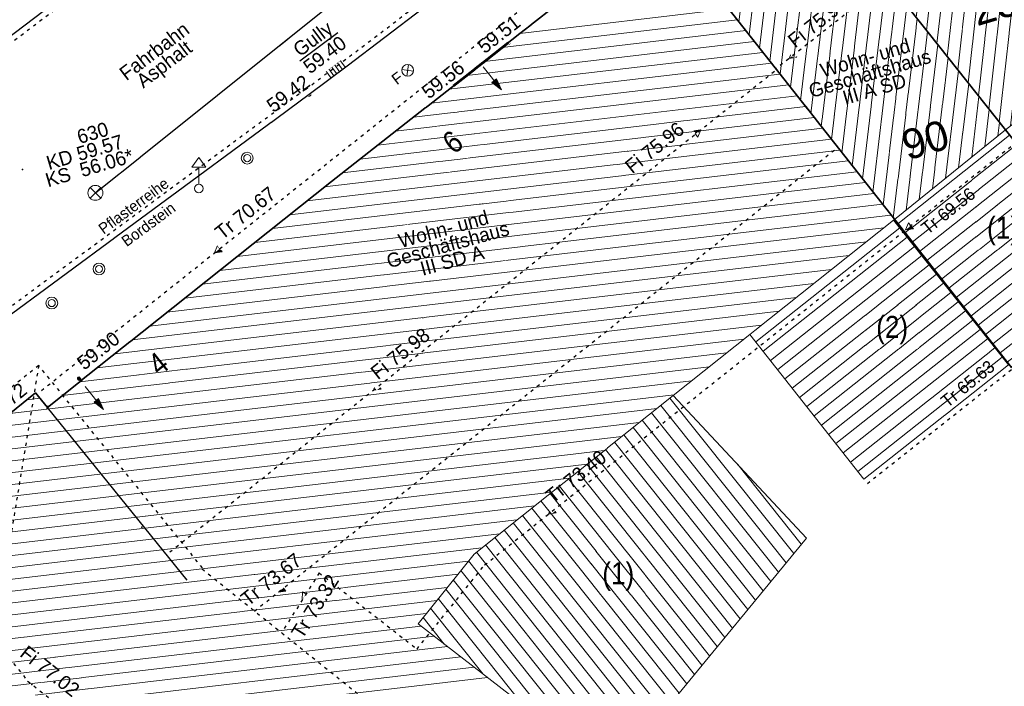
# Model space of a CAD drawing. Header units: metres. Extents: x 32365810 to 32367010, y 5620411 to 5622366.
# Tile 79 of 198: x 32366159 to 32366190, y 5622052 to 5622073. Entities that reach past the tile are written whole.
import ezdxf

# ---------------------------------------------------------------- set-up
doc = ezdxf.new("R2010")
doc.units = ezdxf.units.M
for name, pattern in [('1000.100', [0]), ('1000.104', [0.225, 0.075, -0.15]), ('1000.106', [0]), ('1000.195', [0]), ('1000.196', [0.225, 0.075, -0.15]), ('1000.300', [0]), ('1600.1047', [0]), ('1600.2028', [0]), ('1600.2505', [0])]:
    doc.linetypes.add(name, pattern=pattern)
doc.layers.get('0').update_dxf_attribs({"color": 1, "linetype": 'CONTINUOUS'})
for name, color, linetype in [('Beschriftung Kanalbestand (AMT 66)', 7, 'CONTINUOUS'), ('Beschriftung Topographie', 7, 'CONTINUOUS'), ('Ebene 32', 7, 'CONTINUOUS'), ('EFB-_ Dachhöhen Bestandsgebäude (NHN)', 7, 'CONTINUOUS'), ('Fahrbahnmarkierung', 7, 'CONTINUOUS'), ('Flurstücke_Grenzpunkte', 11, 'CONTINUOUS'), ('Gebäude', 31, 'CONTINUOUS'), ('Höhen_ gemessen (NHN)', 7, 'CONTINUOUS'), ('Höhentexte_ gemessen (NHN)', 7, 'CONTINUOUS'), ('Lagebezeichnungen', 12, 'CONTINUOUS'), ('Leitungen Kanalbestand (AMT 66)', 7, 'CONTINUOUS'), ('Symbole Topographie', 7, 'CONTINUOUS'), ('Topgraphie_ weitere örtliche Aufnahme', 7, 'CONTINUOUS'), ('Topographie_ örtl. Aufnahme', 7, 'CONTINUOUS'), ('weitere Entwässerungsleitungen', 7, 'CONTINUOUS')]:
    doc.layers.add(name, color=color, linetype=linetype)
doc.styles.add('Arial', font='Arial.ttf')
doc.styles.add('Beschriftung Topographie_ blau', font='Century Gothic.ttf')
doc.styles.add('Dachhöhe NHN_ Bestand_ gemessen', font='Century Gothic.ttf')
doc.styles.add('Dachhöhe NHN_ Bestand_ gemessen_ schwarz', font='Century Gothic.ttf')
doc.styles.add('Flurstücksnummer - K 10 700', font='Arial.ttf')
doc.styles.add('Hausnummern NRW', font='Arial.ttf', dxfattribs={"width": 0.85})
doc.styles.add('Höhe NHN_ gemessen_ blau', font='Century Gothic.ttf')
doc.styles.add('Kanal_ Höhe_ NHN (Deckel_Sohle)_ lila', font='Century Gothic.ttf')

# ---------------------------------------------------------------- blocks, each defined once
blk = doc.blocks.new('S1000.360')
at = {"lineweight": -2}
blk.add_hatch(color=0, dxfattribs=at).paths.add_polyline_path([(0, 0.25), (0.05, 0.05), (-0.05, 0.05)], flags=0)
at = {"color": 0, "lineweight": -2}
for p, q in [((-0.05, 0.05), (0, 0.25)), ((0, 0.25), (0.05, 0.05)), ((0, 0.25), (0, -0.25)), ((0.05, 0.05), (-0.05, 0.05))]:
    blk.add_line(p, q, dxfattribs=at)
blk = doc.blocks.new('S1000.451')
at = {"color": 0, "lineweight": -2}
for radius in [0.5, 0.3]:
    blk.add_circle((0, 0), radius, dxfattribs=at)
blk = doc.blocks.new('S1000.460', base_point=(0, -0.375))
at = {"color": 0, "lineweight": -2}
for p, q in [((-0.2, 0.23), (0, 0.5)), ((0, 0.5), (0.2, 0.23)), ((0.2, 0.23), (-0.2, 0.23)), ((0, -0.25), (0, 0.23))]:
    blk.add_line(p, q, dxfattribs=at)
blk.add_circle((0, -0.375), 0.125, dxfattribs=at)
blk = doc.blocks.new('S1000.364', base_point=(0.25, 0))
at = {"color": 0, "lineweight": -2}
for p, q in [((0.075, 0.175), (0.425, -0.175)), ((0.425, 0.175), (0.075, -0.175))]:
    blk.add_line(p, q, dxfattribs=at)
blk.add_circle((0.25, 0), 0.25, dxfattribs=at)
at = {"color": 0, "lineweight": -2, "insert": (-0.5, -0.235), "char_height": 0.47, "attachment_point": 7, "line_spacing_factor": 0.69, "style": 'Arial'}
blk.add_mtext('F', dxfattribs=at)
blk = doc.blocks.new('S1000.507', base_point=(0, -0.25))
at = {"color": 0, "lineweight": -2}
for p, q in [((-0.5, 0.25), (-0.3, 0.25)), ((-0.5, -0.25), (-0.5, 0.25)), ((-0.3, 0.25), (-0.1, 0.25)), ((-0.3, 0.25), (-0.3, -0.25)), ((-0.1, 0.25), (0.1, 0.25)), ((-0.1, 0.25), (-0.1, -0.25)), ((0.1, 0.25), (0.3, 0.25)), ((0.1, 0.25), (0.1, -0.25)), ((0.3, 0.25), (0.5, 0.25)), ((0.3, 0.25), (0.3, -0.25)), ((0.5, 0.25), (0.5, -0.25)), ((-0.3, -0.25), (-0.5, -0.25)), ((-0.1, -0.25), (-0.3, -0.25)), ((0.1, -0.25), (-0.1, -0.25)), ((0.3, -0.25), (0.1, -0.25)), ((0.5, -0.25), (0.3, -0.25))]:
    blk.add_line(p, q, dxfattribs=at)
blk = doc.blocks.new('S1000.345')
at = {"color": 0, "lineweight": -2}
for p, q in [((-0.353554, 0.353554), (0.353554, -0.353554)), ((-0.353554, -0.353554), (0.353554, 0.353554))]:
    blk.add_line(p, q, dxfattribs=at)
blk.add_circle((0, 0), 0.5, dxfattribs=at)
blk = doc.blocks.new('S1000.15')
at = {"color": 0, "lineweight": -2}
for p, q in [((-0.5, 0.05), (-0.485, 0.1)), ((0.495, 0.05), (-0.5, 0.05)), ((-0.5, -0.05), (-0.5, 0)), ((-0.5, 0), (0.5, 0)), ((-0.485, 0.1), (0.49, 0.1)), ((-0.475, 0.15), (-0.455, 0.2)), ((0.475, 0.15), (-0.475, 0.15)), ((-0.455, 0.2), (0.455, 0.2)), ((-0.43, 0.25), (-0.4, 0.3)), ((0.43, 0.25), (-0.43, 0.25)), ((-0.4, 0.3), (0.395, 0.3)), ((-0.355, 0.35), (-0.295, 0.4)), ((0.36, 0.35), (-0.355, 0.35)), ((-0.295, 0.4), (0.3, 0.4)), ((0.22, 0.45), (-0.215, 0.45)), ((0.3, 0.4), (0.22, 0.45)), ((0.395, 0.3), (0.36, 0.35)), ((0.455, 0.2), (0.43, 0.25)), ((0.49, 0.1), (0.475, 0.15)), ((0.5, 0), (0.495, 0.05)), ((0.495, -0.05), (-0.5, -0.05)), ((-0.475, -0.15), (-0.49, -0.1)), ((-0.49, -0.1), (0.485, -0.1)), ((0.475, -0.15), (-0.475, -0.15)), ((-0.43, -0.25), (-0.455, -0.2)), ((-0.455, -0.2), (0.46, -0.2)), ((0.425, -0.25), (-0.43, -0.25)), ((-0.355, -0.35), (-0.4, -0.3)), ((-0.4, -0.3), (0.395, -0.3)), ((0.345, -0.35), (-0.355, -0.35)), ((-0.205, -0.45), (-0.29, -0.4)), ((-0.29, -0.4), (0.285, -0.4)), ((0.2, -0.45), (-0.205, -0.45)), ((0.285, -0.4), (0.345, -0.35)), ((0.395, -0.3), (0.425, -0.25)), ((0.46, -0.2), (0.475, -0.15)), ((0.485, -0.1), (0.495, -0.05))]:
    blk.add_line(p, q, dxfattribs=at)
blk.add_circle((0, 0), 0.5, dxfattribs=at)
blk = doc.blocks.new('S1000.114', base_point=(0, 0.366025))
at = {"lineweight": -2}
blk.add_hatch(color=0, dxfattribs=at).paths.add_polyline_path([(-0.5, -0.5), (0, 0.366026), (0, -0.5)], flags=0)
at = {"color": 0, "lineweight": -2}
for p, q in [((0, 0.366026), (-0.5, -0.5)), ((0.5, -0.5), (0, 0.366026)), ((-0.5, -0.5), (0, -0.5)), ((0, -0.5), (0.5, -0.5))]:
    blk.add_line(p, q, dxfattribs=at)
blk = doc.blocks.new('O784')
at = {"layer": 'Flurstücke_Grenzpunkte', "color": 7, "linetype": '1600.2028', "lineweight": 35}
for p, q in [((32366187.241, 5622082.515), (32366182.581, 5622078.818)), ((32366194.727, 5622073.135), (32366187.241, 5622082.515)), ((32366182.581, 5622078.818), (32366190.03, 5622069.422)), ((32366198.469, 5622068.446), (32366194.727, 5622073.135)), ((32366190.03, 5622069.422), (32366193.753, 5622064.723)), ((32366193.753, 5622064.723), (32366198.469, 5622068.446))]:
    blk.add_line(p, q, dxfattribs=at)
at = {"layer": 'Flurstücke_Grenzpunkte', "color": 7, "lineweight": 18, "insert": (32366190.188683, 5622073.025188), "char_height": 0.95, "attachment_point": 8, "rotation": 16.5124674, "line_spacing_factor": 0.69, "style": 'Flurstücksnummer - K 10 700', "bg_fill": 2}
blk.add_mtext('285', dxfattribs=at)
blk = doc.blocks.new('O1125')
at = {"layer": 'Flurstücke_Grenzpunkte', "color": 7, "linetype": '1600.2028', "lineweight": 35}
for p, q in [((32366179.062, 5622076.018), (32366174.57, 5622072.494)), ((32366190.222, 5622061.86), (32366179.062, 5622076.018)), ((32366174.57, 5622072.494), (32366168.564, 5622067.78)), ((32366168.564, 5622067.78), (32366159.519, 5622060.586)), ((32366159.142, 5622061.052), (32366150.069, 5622053.728)), ((32366159.519, 5622060.586), (32366159.142, 5622061.052))]:
    blk.add_line(p, q, dxfattribs=at)
blk = doc.blocks.new('O1248')
at = {"layer": 'Flurstücke_Grenzpunkte', "color": 7, "linetype": '1600.2028', "lineweight": 35}
for p, q in [((32366182.581, 5622078.818), (32366180.091, 5622076.826)), ((32366182.581, 5622078.818), (32366190.03, 5622069.422)), ((32366180.091, 5622076.826), (32366179.062, 5622076.018)), ((32366190.222, 5622061.86), (32366179.062, 5622076.018)), ((32366190.03, 5622069.422), (32366193.753, 5622064.723)), ((32366193.753, 5622064.723), (32366193.015, 5622064.125)), ((32366193.015, 5622064.125), (32366190.463, 5622062.055)), ((32366190.463, 5622062.055), (32366190.222, 5622061.86))]:
    blk.add_line(p, q, dxfattribs=at)
at = {"layer": 'Flurstücke_Grenzpunkte', "color": 7, "lineweight": 18, "insert": (32366187.618047, 5622068.642208), "char_height": 0.95, "attachment_point": 8, "rotation": 16.5124674, "line_spacing_factor": 0.69, "style": 'Flurstücksnummer - K 10 700', "bg_fill": 2}
blk.add_mtext('90', dxfattribs=at)
blk = doc.blocks.new('O1474')
at = {"layer": 'Flurstücke_Grenzpunkte', "color": 7, "linetype": '1600.2028', "lineweight": 35}
for p, q in [((32366192.279, 5622086.7), (32366187.241, 5622082.515)), ((32366199.805, 5622077.293), (32366192.279, 5622086.7)), ((32366194.727, 5622073.135), (32366187.241, 5622082.515)), ((32366202.091, 5622074.435), (32366199.805, 5622077.293)), ((32366203.521, 5622072.647), (32366202.091, 5622074.435)), ((32366198.469, 5622068.446), (32366194.727, 5622073.135)), ((32366203.521, 5622072.647), (32366201.045, 5622070.588)), ((32366201.045, 5622070.588), (32366198.469, 5622068.446))]:
    blk.add_line(p, q, dxfattribs=at)
at = {"layer": 'Flurstücke_Grenzpunkte', "color": 7, "lineweight": 18, "insert": (32366194.578675, 5622078.597938), "char_height": 0.95, "attachment_point": 8, "line_spacing_factor": 0.69, "style": 'Flurstücksnummer - K 10 700', "bg_fill": 2}
blk.add_mtext('286', dxfattribs=at)
blk = doc.blocks.new('O1587')
at = {"layer": 'Flurstücke_Grenzpunkte', "color": 7, "linetype": '1600.2028', "lineweight": 35}
for p, q in [((32366179.062, 5622076.018), (32366174.57, 5622072.494)), ((32366174.57, 5622072.494), (32366168.564, 5622067.78)), ((32366168.564, 5622067.78), (32366159.519, 5622060.586)), ((32366159.142, 5622061.052), (32366150.069, 5622053.728)), ((32366159.519, 5622060.586), (32366159.142, 5622061.052))]:
    blk.add_line(p, q, dxfattribs=at)
blk = doc.blocks.new('O2064')
at = {"layer": 'Gebäude', "color": 7, "linetype": '1600.2505', "lineweight": 18}
for p, q in [((32366182.581, 5622078.818), (32366180.091, 5622076.826)), ((32366190.03, 5622069.422), (32366182.581, 5622078.818)), ((32366180.091, 5622076.826), (32366179.062, 5622076.018)), ((32366179.062, 5622076.018), (32366186.493, 5622066.57)), ((32366186.493, 5622066.57), (32366190.03, 5622069.422))]:
    blk.add_line(p, q, dxfattribs=at)
at = {"layer": 'Lagebezeichnungen', "color": 7, "lineweight": 18, "insert": (32366181.833886, 5622077.166512), "char_height": 0.7, "attachment_point": 8, "rotation": 38.6598798, "line_spacing_factor": 0.69, "style": 'Hausnummern NRW', "bg_fill": 2}
blk.add_mtext('8', dxfattribs=at)
blk = doc.blocks.new('O2591')
at = {"layer": 'Gebäude', "color": 7, "linetype": '1600.2505', "lineweight": 18}
for p, q in [((32366186.493, 5622066.57), (32366190.03, 5622069.422)), ((32366190.03, 5622069.422), (32366193.753, 5622064.723)), ((32366186.493, 5622066.57), (32366190.222, 5622061.86)), ((32366193.015, 5622064.125), (32366193.753, 5622064.723)), ((32366190.463, 5622062.055), (32366193.015, 5622064.125)), ((32366190.222, 5622061.86), (32366190.463, 5622062.055))]:
    blk.add_line(p, q, dxfattribs=at)
at = {"layer": 'Ebene 32', "color": 7, "lineweight": 18, "insert": (32366189.954, 5622065.748), "char_height": 0.7, "attachment_point": 8, "line_spacing_factor": 0.69, "style": 'Hausnummern NRW', "bg_fill": 2}
blk.add_mtext('(1)', dxfattribs=at)
blk = doc.blocks.new('O2655')
at = {"layer": 'Gebäude', "color": 7, "linetype": '1600.2505', "lineweight": 18}
for p, q in [((32366179.062, 5622076.018), (32366174.57, 5622072.494)), ((32366179.062, 5622076.018), (32366186.493, 5622066.57)), ((32366174.57, 5622072.494), (32366168.564, 5622067.78)), ((32366168.564, 5622067.78), (32366159.519, 5622060.586)), ((32366182.05, 5622063.034), (32366186.469, 5622066.553)), ((32366186.469, 5622066.553), (32366186.493, 5622066.57)), ((32366179.453, 5622060.967), (32366181.894, 5622062.91)), ((32366181.894, 5622062.91), (32366182.05, 5622063.034)), ((32366159.142, 5622061.052), (32366150.069, 5622053.728)), ((32366159.519, 5622060.586), (32366159.142, 5622061.052)), ((32366173.107, 5622055.915), (32366179.453, 5622060.967)), ((32366171.322, 5622053.694), (32366173.107, 5622055.915)), ((32366177.399, 5622049.001), (32366171.322, 5622053.694))]:
    blk.add_line(p, q, dxfattribs=at)
at = {"layer": 'Lagebezeichnungen', "color": 7, "lineweight": 18, "char_height": 0.7, "line_spacing_factor": 0.69, "style": 'Hausnummern NRW', "bg_fill": 2}
for s, insert, attachment_point, rotation in [('6', (32366172.647, 5622068.76), 8, 38.1315497), ('4', (32366163.047, 5622061.98), 5, 38.9115728)]:
    blk.add_mtext(s, dxfattribs=dict(at, insert=insert, attachment_point=attachment_point, rotation=rotation))
blk = doc.blocks.new('O2778')
at = {"layer": 'Gebäude', "color": 7, "linetype": '1600.2505', "lineweight": 18}
for p, q in [((32366173.107, 5622055.915), (32366179.453, 5622060.967)), ((32366183.694, 5622056.423), (32366179.453, 5622060.967)), ((32366178.753, 5622050.407), (32366183.694, 5622056.423)), ((32366171.322, 5622053.694), (32366173.107, 5622055.915)), ((32366177.399, 5622049.001), (32366171.322, 5622053.694)), ((32366177.399, 5622049.001), (32366178.629, 5622050.507)), ((32366178.629, 5622050.507), (32366178.753, 5622050.407))]:
    blk.add_line(p, q, dxfattribs=at)
at = {"layer": 'Ebene 32', "color": 7, "lineweight": 18, "insert": (32366177.7, 5622054.738), "char_height": 0.7, "attachment_point": 8, "line_spacing_factor": 0.69, "style": 'Hausnummern NRW', "bg_fill": 2}
blk.add_mtext('(1)', dxfattribs=at)
blk = doc.blocks.new('O3047')
at = {"layer": 'Gebäude', "color": 7, "linetype": '1600.2505', "lineweight": 18}
for p, q in [((32366187.241, 5622082.515), (32366182.581, 5622078.818)), ((32366187.241, 5622082.515), (32366194.727, 5622073.135)), ((32366190.03, 5622069.422), (32366182.581, 5622078.818)), ((32366194.727, 5622073.135), (32366190.03, 5622069.422))]:
    blk.add_line(p, q, dxfattribs=at)
at = {"layer": 'Lagebezeichnungen', "color": 7, "lineweight": 18, "insert": (32366185.89796, 5622079.318814), "char_height": 0.7, "attachment_point": 8, "rotation": 38.4181374, "line_spacing_factor": 0.69, "style": 'Hausnummern NRW', "bg_fill": 2}
blk.add_mtext('10', dxfattribs=at)
blk = doc.blocks.new('O3095')
at = {"layer": 'Gebäude', "color": 7, "linetype": '1600.2505', "lineweight": 18}
for p, q in [((32366182.05, 5622063.034), (32366186.469, 5622066.553)), ((32366190.124, 5622061.936), (32366186.469, 5622066.553)), ((32366181.894, 5622062.91), (32366182.05, 5622063.034)), ((32366181.894, 5622062.91), (32366185.523, 5622058.3)), ((32366185.523, 5622058.3), (32366190.124, 5622061.936))]:
    blk.add_line(p, q, dxfattribs=at)
at = {"layer": 'Ebene 32', "color": 7, "lineweight": 18, "insert": (32366186.424, 5622062.589), "char_height": 0.7, "attachment_point": 8, "line_spacing_factor": 0.69, "style": 'Hausnummern NRW', "bg_fill": 2}
blk.add_mtext('(2)', dxfattribs=at)
blk = doc.blocks.new('*X1048')
at = {"color": 253, "linetype": '1600.1047', "lineweight": 18, "true_color": 0xb2b2b2}
for p, q in [((32366181.541971, 5622072.86489), (32366182.218708, 5622078.528167)), ((32366181.869827, 5622072.448043), (32366182.624459, 5622078.763181)), ((32366181.214114, 5622073.281736), (32366181.80112, 5622078.194096)), ((32366182.197684, 5622072.031196), (32366182.952658, 5622078.349199)), ((32366180.886258, 5622073.698583), (32366181.383533, 5622077.860026)), ((32366182.52554, 5622071.614349), (32366183.280857, 5622077.935216)), ((32366180.558401, 5622074.11543), (32366180.965945, 5622077.525956)), ((32366182.853397, 5622071.197503), (32366183.609056, 5622077.521234)), ((32366180.230545, 5622074.532276), (32366180.548357, 5622077.191886)), ((32366183.181253, 5622070.780656), (32366183.937254, 5622077.107252)), ((32366179.902688, 5622074.949123), (32366180.130769, 5622076.857815)), ((32366183.50911, 5622070.363809), (32366184.265453, 5622076.693269)), ((32366179.574832, 5622075.36597), (32366179.713917, 5622076.529904)), ((32366183.836966, 5622069.946963), (32366184.593652, 5622076.279287)), ((32366179.246976, 5622075.782816), (32366179.297143, 5622076.202641)), ((32366184.164822, 5622069.530116), (32366184.92185, 5622075.865304)), ((32366184.492679, 5622069.113269), (32366185.250049, 5622075.451322)), ((32366184.820535, 5622068.696423), (32366185.578248, 5622075.037339)), ((32366185.148392, 5622068.279576), (32366185.906447, 5622074.623357)), ((32366185.476248, 5622067.862729), (32366186.234645, 5622074.209374)), ((32366185.804105, 5622067.445882), (32366186.562844, 5622073.795392)), ((32366186.131961, 5622067.029036), (32366186.891043, 5622073.38141)), ((32366186.459818, 5622066.612189), (32366187.219242, 5622072.967427)), ((32366186.868638, 5622066.872889), (32366187.54744, 5622072.553445)), ((32366187.286576, 5622067.209886), (32366187.875639, 5622072.139462)), ((32366187.704513, 5622067.546883), (32366188.203838, 5622071.72548)), ((32366188.122451, 5622067.88388), (32366188.532036, 5622071.311497)), ((32366188.540388, 5622068.220877), (32366188.860235, 5622070.897515)), ((32366188.958326, 5622068.557874), (32366189.188434, 5622070.483532)), ((32366189.376263, 5622068.894871), (32366189.516633, 5622070.06955)), ((32366189.794201, 5622069.231867), (32366189.844831, 5622069.655568))]:
    blk.add_line(p, q, dxfattribs=at)
blk = doc.blocks.new('*X1209')
at = {"color": 253, "linetype": '1600.1047', "lineweight": 18, "true_color": 0xb2b2b2}
for p, q in [((32366186.599129, 5622066.435951), (32366190.161332, 5622069.256239)), ((32366186.831902, 5622066.141942), (32366190.394209, 5622068.962312)), ((32366187.064675, 5622065.847932), (32366190.627087, 5622068.668385)), ((32366187.297449, 5622065.553923), (32366190.859964, 5622068.374458)), ((32366187.530222, 5622065.259913), (32366191.092841, 5622068.080531)), ((32366187.762995, 5622064.965903), (32366191.325719, 5622067.786603)), ((32366187.995768, 5622064.671894), (32366191.558596, 5622067.492676)), ((32366188.228541, 5622064.377884), (32366191.791473, 5622067.198749)), ((32366188.461314, 5622064.083875), (32366192.024351, 5622066.904822)), ((32366188.694088, 5622063.789865), (32366192.257228, 5622066.610895)), ((32366188.926861, 5622063.495855), (32366192.490105, 5622066.316968)), ((32366189.159634, 5622063.201846), (32366192.722983, 5622066.023041)), ((32366189.392407, 5622062.907836), (32366192.95586, 5622065.729113)), ((32366189.62518, 5622062.613827), (32366193.188737, 5622065.435186)), ((32366189.857954, 5622062.319817), (32366193.421615, 5622065.141259)), ((32366190.090727, 5622062.025808), (32366193.654492, 5622064.847332))]:
    blk.add_line(p, q, dxfattribs=at)
blk = doc.blocks.new('*X1231')
at = {"color": 253, "linetype": '1600.1047', "lineweight": 18, "true_color": 0xb2b2b2}
for p, q in [((32366174.570447, 5622072.494351), (32366181.21813, 5622073.27663)), ((32366174.004522, 5622072.050167), (32366181.48995, 5622072.93103)), ((32366173.438598, 5622071.605983), (32366181.761771, 5622072.585429)), ((32366172.872673, 5622071.161799), (32366182.033591, 5622072.239829)), ((32366172.306749, 5622070.717615), (32366182.305411, 5622071.894228)), ((32366171.740824, 5622070.273432), (32366182.577231, 5622071.548628)), ((32366171.1749, 5622069.829248), (32366182.849052, 5622071.203027)), ((32366170.608975, 5622069.385064), (32366183.120872, 5622070.857427)), ((32366170.043051, 5622068.94088), (32366183.392692, 5622070.511826)), ((32366169.477126, 5622068.496696), (32366183.664512, 5622070.166226)), ((32366168.911202, 5622068.052512), (32366183.936333, 5622069.820625)), ((32366168.348658, 5622067.608726), (32366184.208153, 5622069.475024)), ((32366167.791481, 5622067.165572), (32366184.479973, 5622069.129424)), ((32366167.234303, 5622066.722417), (32366184.751793, 5622068.783823)), ((32366166.677126, 5622066.279263), (32366185.023614, 5622068.438223)), ((32366166.119949, 5622065.836108), (32366185.295434, 5622068.092622)), ((32366165.562772, 5622065.392954), (32366185.567254, 5622067.747022)), ((32366165.005595, 5622064.949799), (32366185.839074, 5622067.401421)), ((32366164.448418, 5622064.506645), (32366186.110894, 5622067.055821)), ((32366163.89124, 5622064.06349), (32366186.382715, 5622066.71022)), ((32366163.334063, 5622063.620336), (32366186.15925, 5622066.306336)), ((32366162.776886, 5622063.177181), (32366185.602876, 5622065.863276)), ((32366162.219709, 5622062.734027), (32366185.046501, 5622065.420216)), ((32366161.662532, 5622062.290872), (32366184.490126, 5622064.977156)), ((32366161.105355, 5622061.847718), (32366183.933752, 5622064.534096)), ((32366160.548178, 5622061.404563), (32366183.377377, 5622064.091035)), ((32366159.991, 5622060.961409), (32366182.821002, 5622063.647975)), ((32366158.318152, 5622060.386965), (32366182.264628, 5622063.204915)), ((32366157.770569, 5622059.94494), (32366181.707821, 5622062.761804)), ((32366157.222987, 5622059.502914), (32366181.15116, 5622062.318711)), ((32366156.675404, 5622059.060889), (32366180.5945, 5622061.875617)), ((32366156.127821, 5622058.618863), (32366180.037839, 5622061.432523)), ((32366155.580238, 5622058.176838), (32366179.481178, 5622060.98943)), ((32366158.865735, 5622060.828991), (32366159.282719, 5622060.87806)), ((32366155.032655, 5622057.734812), (32366178.924601, 5622060.546346)), ((32366154.485072, 5622057.292787), (32366178.368028, 5622060.103262)), ((32366153.937489, 5622056.850761), (32366177.811455, 5622059.660179)), ((32366153.389906, 5622056.408736), (32366177.254881, 5622059.217095)), ((32366152.842323, 5622055.96671), (32366176.698308, 5622058.774012)), ((32366152.29474, 5622055.524685), (32366176.141735, 5622058.330928)), ((32366151.747158, 5622055.08266), (32366175.585162, 5622057.887845)), ((32366151.199575, 5622054.640634), (32366175.028589, 5622057.444762)), ((32366150.651992, 5622054.198609), (32366174.472016, 5622057.001678)), ((32366150.104409, 5622053.756583), (32366173.915443, 5622056.558595)), ((32366150.327817, 5622053.405286), (32366173.35887, 5622056.115511)), ((32366150.604528, 5622053.060261), (32366172.923511, 5622055.686692)), ((32366150.881238, 5622052.715235), (32366172.588348, 5622055.269664)), ((32366151.157949, 5622052.37021), (32366172.253186, 5622054.852635)), ((32366151.434659, 5622052.025185), (32366171.918023, 5622054.435607)), ((32366151.71137, 5622051.68016), (32366171.582861, 5622054.018578)), ((32366151.98808, 5622051.335135), (32366171.416059, 5622053.621362)), ((32366152.26479, 5622050.99011), (32366171.840347, 5622053.293703)), ((32366152.541501, 5622050.645085), (32366172.264635, 5622052.966045)), ((32366152.818211, 5622050.30006), (32366172.688922, 5622052.638386)), ((32366153.094922, 5622049.955035), (32366173.11321, 5622052.310727)), ((32366153.371632, 5622049.61001), (32366173.537497, 5622051.983069))]:
    blk.add_line(p, q, dxfattribs=at)
blk = doc.blocks.new('*X1265')
at = {"color": 253, "linetype": '1600.1047', "lineweight": 18, "true_color": 0xb2b2b2}
for p, q in [((32366183.04364, 5622055.631143), (32366179.050724, 5622060.646751)), ((32366183.287037, 5622055.927495), (32366179.344108, 5622060.880312)), ((32366182.800243, 5622055.334791), (32366178.75734, 5622060.41319)), ((32366182.556847, 5622055.03844), (32366178.463956, 5622060.17963)), ((32366182.070054, 5622054.445736), (32366177.877187, 5622059.712508)), ((32366182.31345, 5622054.742088), (32366178.170571, 5622059.946069)), ((32366181.826657, 5622054.149384), (32366177.583803, 5622059.478947)), ((32366181.339864, 5622053.556681), (32366176.997034, 5622059.011825)), ((32366181.58326, 5622053.853033), (32366177.290419, 5622059.245386)), ((32366181.096467, 5622053.260329), (32366176.70365, 5622058.778264)), ((32366183.530433, 5622056.223846), (32366181.503122, 5622058.770406)), ((32366180.853071, 5622052.963978), (32366176.410266, 5622058.544704)), ((32366180.366278, 5622052.371274), (32366175.823497, 5622058.077582)), ((32366180.609674, 5622052.667626), (32366176.116882, 5622058.311143)), ((32366180.122881, 5622052.074922), (32366175.530113, 5622057.844021)), ((32366179.879484, 5622051.778571), (32366175.236729, 5622057.61046)), ((32366179.392691, 5622051.185867), (32366174.64996, 5622057.143338)), ((32366179.636088, 5622051.482219), (32366174.943344, 5622057.376899)), ((32366179.149295, 5622050.889516), (32366174.356576, 5622056.909777)), ((32366178.905898, 5622050.593164), (32366174.063192, 5622056.676217)), ((32366178.318502, 5622050.12683), (32366173.476423, 5622056.209095)), ((32366178.56123, 5622050.424023), (32366173.769807, 5622056.442656)), ((32366178.075775, 5622049.829637), (32366173.183039, 5622055.975534)), ((32366177.833048, 5622049.532444), (32366172.928611, 5622055.693039)), ((32366177.590321, 5622049.235252), (32366172.687813, 5622055.393423)), ((32366177.135472, 5622049.204511), (32366172.447014, 5622055.093808)), ((32366175.891155, 5622050.165442), (32366172.206216, 5622054.794193)), ((32366174.646838, 5622051.126374), (32366171.965418, 5622054.494577)), ((32366173.40252, 5622052.087306), (32366171.724619, 5622054.194962)), ((32366172.158203, 5622053.048237), (32366171.483821, 5622053.895347))]:
    blk.add_line(p, q, dxfattribs=at)
blk = doc.blocks.new('*X1347')
at = {"color": 253, "linetype": '1600.1047', "lineweight": 18, "true_color": 0xb2b2b2}
for p, q in [((32366186.196782, 5622074.257135), (32366187.112666, 5622082.413187)), ((32366186.527319, 5622073.840202), (32366187.469329, 5622082.228903)), ((32366185.866244, 5622074.674067), (32366186.698403, 5622082.084532)), ((32366185.535707, 5622075.091), (32366186.284139, 5622081.755877)), ((32366186.857857, 5622073.42327), (32366187.800139, 5622081.814396)), ((32366185.205169, 5622075.507932), (32366185.869876, 5622081.427222)), ((32366187.188394, 5622073.006337), (32366188.130949, 5622081.399889)), ((32366184.874632, 5622075.924865), (32366185.455613, 5622081.098567)), ((32366187.518932, 5622072.589405), (32366188.461759, 5622080.985382)), ((32366184.544094, 5622076.341798), (32366185.04135, 5622080.769913)), ((32366184.213557, 5622076.75873), (32366184.627086, 5622080.441258)), ((32366187.849469, 5622072.172472), (32366188.792569, 5622080.570876)), ((32366183.883019, 5622077.175663), (32366184.212823, 5622080.112603)), ((32366188.180007, 5622071.755539), (32366189.123379, 5622080.156369)), ((32366183.552481, 5622077.592595), (32366183.79856, 5622079.783948)), ((32366188.510544, 5622071.338607), (32366189.454189, 5622079.741862)), ((32366183.221944, 5622078.009528), (32366183.384296, 5622079.455293)), ((32366182.891406, 5622078.42646), (32366182.970033, 5622079.126638)), ((32366188.841082, 5622070.921674), (32366189.784999, 5622079.327356)), ((32366189.171619, 5622070.504742), (32366190.115808, 5622078.912849)), ((32366189.502157, 5622070.087809), (32366190.446618, 5622078.498342)), ((32366189.832695, 5622069.670877), (32366190.777428, 5622078.083835)), ((32366190.196922, 5622069.553952), (32366191.108238, 5622077.669329)), ((32366190.61104, 5622069.881315), (32366191.439048, 5622077.254822)), ((32366191.025158, 5622070.208677), (32366191.769858, 5622076.840315)), ((32366191.439276, 5622070.536039), (32366192.100668, 5622076.425809)), ((32366191.853394, 5622070.863402), (32366192.431478, 5622076.011302)), ((32366192.267512, 5622071.190764), (32366192.762288, 5622075.596795)), ((32366192.681631, 5622071.518126), (32366193.093098, 5622075.182288)), ((32366193.095749, 5622071.845488), (32366193.423908, 5622074.767782)), ((32366193.509867, 5622072.172851), (32366193.754718, 5622074.353275)), ((32366193.923985, 5622072.500213), (32366194.085528, 5622073.938768)), ((32366194.338103, 5622072.827575), (32366194.416338, 5622073.524262))]:
    blk.add_line(p, q, dxfattribs=at)
blk = doc.blocks.new('*X1360')
at = {"color": 253, "linetype": '1600.1047', "lineweight": 18, "true_color": 0xb2b2b2}
for p, q in [((32366182.081213, 5622062.67218), (32366186.667189, 5622066.302647)), ((32366182.313167, 5622062.377522), (32366186.899948, 5622066.008626)), ((32366182.545122, 5622062.082865), (32366187.132706, 5622065.714605)), ((32366182.777077, 5622061.788207), (32366187.365465, 5622065.420584)), ((32366183.009032, 5622061.49355), (32366187.598224, 5622065.126563)), ((32366183.240987, 5622061.198892), (32366187.830983, 5622064.832542)), ((32366183.472942, 5622060.904235), (32366188.063741, 5622064.538521)), ((32366183.704897, 5622060.609578), (32366188.2965, 5622064.2445)), ((32366183.936851, 5622060.31492), (32366188.529259, 5622063.950479)), ((32366184.168806, 5622060.020263), (32366188.762017, 5622063.656458)), ((32366184.400761, 5622059.725605), (32366188.994776, 5622063.362437)), ((32366184.632716, 5622059.430948), (32366189.227535, 5622063.068416)), ((32366184.864671, 5622059.13629), (32366189.460294, 5622062.774395)), ((32366185.096626, 5622058.841633), (32366189.693052, 5622062.480374)), ((32366185.32858, 5622058.546975), (32366189.925811, 5622062.186353))]:
    blk.add_line(p, q, dxfattribs=at)

msp = doc.modelspace()

# ---------------------------------------------------------------- linework, layer by layer
at = {"layer": 'EFB-_ Dachhöhen Bestandsgebäude (NHN)', "color": 7, "true_color": 0xffffff}
for p in [(32366183.815878, 5622072.228225, 75.731), (32366178.419068, 5622068.090705, 75.604), (32366159.512657, 5622060.551003, 70.336), (32366162.527353, 5622056.772671), (32366159.026165, 5622051.762568)]:
    msp.add_point(p, dxfattribs=at)
at = {"layer": 'Fahrbahnmarkierung', "color": 7, "true_color": 0xffffff}
for p in [(32366162.506997, 5622070.97547, 59.617), (32366158.720635, 5622068.158398, 59.649)]:
    msp.add_point(p, dxfattribs=at)
at = {"layer": 'Topographie_ örtl. Aufnahme', "color": 7, "true_color": 0xffffff}
msp.add_point((32366159.5274, 5622060.618443, 59.893), dxfattribs=at)

# ---------------------------------------------------------------- block references
at = {"layer": 'EFB-_ Dachhöhen Bestandsgebäude (NHN)', "color": 7, "lineweight": 18, "xscale": 0.25, "yscale": 0.25, "zscale": 0.25}
for p, rotation in [((32366183.144, 5622071.701, 75.931), 128.140021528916), ((32366180.327616, 5622069.427104, 75.96), 308.494004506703), ((32366186.851545, 5622066.236304, 69.556), 128.326540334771), ((32366164.842, 5622065.508, 70.671), 128.497213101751), ((32366169.899365, 5622061.133881, 75.975), 128.493989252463), ((32366175.477, 5622057.186, 73.396), 128.523003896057), ((32366166.866, 5622054.695, 73.674), 128.493989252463), ((32366167.637, 5622054.459, 73.317), 147.967596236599)]:
    msp.add_blockref('S1000.114', p, dxfattribs=dict(at, rotation=rotation))
at = {"layer": 'Höhen_ gemessen (NHN)', "color": 7, "lineweight": 18, "xscale": 0.1125, "yscale": 0.1125, "zscale": 0.1125}
for p in [(32366174.198027, 5622072.202046, 59.506), (32366172.450078, 5622070.830112, 59.555), (32366167.856958, 5622070.554323, 59.418), (32366160.530761, 5622061.50126, 59.897), (32366159.074641, 5622061.050043, 59.723)]:
    msp.add_blockref('S1000.15', p, dxfattribs=at)
at = {"layer": 'Leitungen Kanalbestand (AMT 66)', "color": 7, "lineweight": 18, "xscale": 0.475, "yscale": 0.475, "zscale": 0.475}
msp.add_blockref('S1000.345', (32366161.047963, 5622067.418622, 59.568), dxfattribs=at)
at = {"layer": 'Symbole Topographie', "color": 7, "lineweight": 18}
for name, p, xscale, yscale, zscale, rotation in [('S1000.364', (32366170.991888, 5622071.322653, 59.503), 0.7525, 0.7525, 0.7525, 37.222560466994), ('S1000.360', (32366161.017991, 5622060.8815), 1.875, 1.875, 1.875, 218.477674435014)]:
    msp.add_blockref(name, p, dxfattribs=dict(at, xscale=xscale, yscale=yscale, zscale=zscale, rotation=rotation))
for name, p, xscale, yscale, zscale in [('S1000.460', (32366164.34149, 5622067.558168, 59.545), 1.125, 1.125, 1.125), ('S1000.451', (32366165.882531, 5622068.524232, 59.528), 0.375, 0.375, 0.375), ('S1000.451', (32366161.161712, 5622064.993645, 59.61), 0.375, 0.375, 0.375), ('S1000.451', (32366159.658842, 5622063.907966, 59.627), 0.375, 0.375, 0.375)]:
    msp.add_blockref(name, p, dxfattribs=dict(at, xscale=xscale, yscale=yscale, zscale=zscale))
at = {"layer": 'Topographie_ örtl. Aufnahme', "color": 7, "lineweight": 18, "xscale": 1.875, "yscale": 1.875, "zscale": 1.875, "rotation": 218.127722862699}
msp.add_blockref('S1000.360', (32366173.690939, 5622071.069077), dxfattribs=at)
at = {"layer": 'weitere Entwässerungsleitungen', "color": 7, "lineweight": 18, "xscale": 0.5625, "yscale": 0.5625, "zscale": 0.5625, "rotation": 36.419637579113}
msp.add_blockref('S1000.507', (32366168.781357, 5622071.244323, 59.4), dxfattribs=at)

# ---------------------------------------------------------------- texts
at = {"layer": 'Beschriftung Topographie', "color": 142, "lineweight": 25, "true_color": 0x0087cd, "insert": (32366162.737635, 5622066.413902), "char_height": 0.35, "attachment_point": 5, "rotation": 36.4196627, "line_spacing_factor": 0.69, "style": 'Beschriftung Topographie_ blau', "bg_fill": 2}
msp.add_mtext('Bordstein', dxfattribs=at)
at = {"layer": 'EFB-_ Dachhöhen Bestandsgebäude (NHN)', "color": 7, "lineweight": 25, "char_height": 0.45, "line_spacing_factor": 0.69, "style": 'Dachhöhe NHN_ Bestand_ gemessen_ schwarz', "bg_fill": 2}
for s, insert, attachment_point, rotation in [('Tr 70.67', (32366165.091014, 5622065.900853, 70.671), 7, 38.4972479), ('Wohn- und\\PGeschäftshaus\\PIII SD A', (32366172.270682, 5622065.76347), 5, 15.4703071), ('Fi 75.98', (32366170.047257, 5622061.441773, 75.975), 7, 38.4940266), ('Tr 73.40', (32366175.618697, 5622057.506531, 73.396), 7, 38.5230186)]:
    msp.add_mtext(s, dxfattribs=dict(at, insert=insert, attachment_point=attachment_point, rotation=rotation))
at = {"layer": 'EFB-_ Dachhöhen Bestandsgebäude (NHN)', "color": 142, "lineweight": 25, "true_color": 0x0087cd, "char_height": 0.4, "line_spacing_factor": 0.69, "style": 'Dachhöhe NHN_ Bestand_ gemessen', "bg_fill": 2}
for s, insert, attachment_point, rotation in [('Tr 69.56', (32366187.303232, 5622066.384856), 1, 38.3265254), ('Tr 65.63', (32366188.958459, 5622061.178913), 8, 38.9575308)]:
    msp.add_mtext(s, dxfattribs=dict(at, insert=insert, attachment_point=attachment_point, rotation=rotation))
at = {"layer": 'Höhentexte_ gemessen (NHN)', "color": 142, "lineweight": 25, "true_color": 0x0087cd, "char_height": 0.45, "line_spacing_factor": 0.69, "style": 'Höhe NHN_ gemessen_ blau', "bg_fill": 2}
for s, insert, attachment_point, rotation in [('59.90', (32366160.694036, 5622061.745532, 59.873), 7, 38.4972479), ('59.72', (32366158.914188, 5622061.050274, 59.699), 9, 38.9115728)]:
    msp.add_mtext(s, dxfattribs=dict(at, insert=insert, attachment_point=attachment_point, rotation=rotation))

# ---------------------------------------------------------------- next in the draw order: texts
at = {"layer": 'Beschriftung Topographie', "color": 142, "lineweight": 25, "true_color": 0x0087cd, "attachment_point": 5, "line_spacing_factor": 0.69, "style": 'Beschriftung Topographie_ blau', "bg_fill": 2}
for s, insert, char_height, rotation in [('Fahrbahn\\PAsphalt', (32366163.120186, 5622071.671443), 0.45, 37.2242856), ('Pflasterreihe', (32366162.264468, 5622067.001657), 0.35, 36.4196627)]:
    msp.add_mtext(s, dxfattribs=dict(at, insert=insert, char_height=char_height, rotation=rotation))
at = {"layer": 'EFB-_ Dachhöhen Bestandsgebäude (NHN)', "color": 7, "lineweight": 25, "char_height": 0.45, "line_spacing_factor": 0.69, "style": 'Dachhöhe NHN_ Bestand_ gemessen_ schwarz', "bg_fill": 2}
for s, insert, attachment_point, rotation in [('Wohn- und\\PGeschäftshaus\\PIII A SD', (32366185.711225, 5622071.219004), 5, 16.4503927), ('Fi 75.96', (32366179.850271, 5622069.354507, 75.96), 9, 38.4940266), ('Tr 73.67', (32366166.791492, 5622054.923612, 73.674), 8, 38.4940266), ('Fi 77.02', (32366158.604134, 5622052.676675, 77.023), 7, 321.711406)]:
    msp.add_mtext(s, dxfattribs=dict(at, insert=insert, attachment_point=attachment_point, rotation=rotation))
at = {"layer": 'Höhentexte_ gemessen (NHN)', "color": 142, "lineweight": 25, "true_color": 0x0087cd, "char_height": 0.45, "attachment_point": 8, "rotation": 38.1277557, "line_spacing_factor": 0.69, "style": 'Höhe NHN_ gemessen_ blau', "bg_fill": 2}
for s, insert in [('59.51', (32366174.041437, 5622072.290408, 59.482)), ('59.56', (32366172.262389, 5622070.846594, 59.531))]:
    msp.add_mtext(s, dxfattribs=dict(at, insert=insert))
at = {"layer": 'weitere Entwässerungsleitungen', "color": 200, "lineweight": 25, "true_color": 0xd600ff, "insert": (32366168.162364, 5622072.072605, 59.376), "char_height": 0.45, "attachment_point": 5, "rotation": 36.9086983, "line_spacing_factor": 0.69, "style": 'Kanal_ Höhe_ NHN (Deckel_Sohle)_ lila', "bg_fill": 2}
msp.add_mtext('\\SGully/59.40;', dxfattribs=at)

# ---------------------------------------------------------------- next in the draw order: texts
at = {"layer": 'Beschriftung Kanalbestand (AMT 66)', "color": 200, "lineweight": 25, "true_color": 0xd600ff, "insert": (32366160.707738, 5622068.71164, 59.544), "char_height": 0.45, "attachment_point": 5, "rotation": 16.5125223, "line_spacing_factor": 0.69, "style": 'Kanal_ Höhe_ NHN (Deckel_Sohle)_ lila', "bg_fill": 2}
msp.add_mtext('     630\\PKD 59.57\\PKS  56.06*', dxfattribs=at)
at = {"layer": 'EFB-_ Dachhöhen Bestandsgebäude (NHN)', "color": 7, "lineweight": 25, "char_height": 0.45, "line_spacing_factor": 0.69, "style": 'Dachhöhe NHN_ Bestand_ gemessen_ schwarz', "bg_fill": 2}
for s, insert, attachment_point, rotation in [('Fi 75.93', (32366183.331329, 5622072.011358, 75.931), 7, 38.1399971), ('Tr 73.32', (32366167.852554, 5622054.367823, 73.317), 2, 57.9675783)]:
    msp.add_mtext(s, dxfattribs=dict(at, insert=insert, attachment_point=attachment_point, rotation=rotation))
at = {"layer": 'Höhentexte_ gemessen (NHN)', "color": 142, "lineweight": 25, "true_color": 0x0087cd, "insert": (32366167.930333, 5622070.841428), "char_height": 0.45, "attachment_point": 9, "rotation": 36.4196627, "line_spacing_factor": 0.69, "style": 'Höhe NHN_ gemessen_ blau', "bg_fill": 2}
msp.add_mtext('59.42', dxfattribs=at)

# ---------------------------------------------------------------- next in the draw order: block references
at = {"layer": 'Flurstücke_Grenzpunkte', "color": 7, "true_color": 0xffffff}
msp.add_blockref('O784', (0, 0), dxfattribs=at)

# ---------------------------------------------------------------- next in the draw order: block references
msp.add_blockref('O1125', (0, 0), dxfattribs=at)

# ---------------------------------------------------------------- next in the draw order: block references
msp.add_blockref('O1248', (0, 0), dxfattribs=at)

# ---------------------------------------------------------------- next in the draw order: block references
msp.add_blockref('O1474', (0, 0), dxfattribs=at)

# ---------------------------------------------------------------- next in the draw order: block references
msp.add_blockref('O1587', (0, 0), dxfattribs=at)

# ---------------------------------------------------------------- next in the draw order: block references
at = {"layer": 'Gebäude', "color": 7, "true_color": 0xffffff}
msp.add_blockref('O2064', (0, 0), dxfattribs=at)

# ---------------------------------------------------------------- next in the draw order: block references
msp.add_blockref('O2591', (0, 0), dxfattribs=at)

# ---------------------------------------------------------------- next in the draw order: block references
msp.add_blockref('O2655', (0, 0), dxfattribs=at)

# ---------------------------------------------------------------- next in the draw order: linework, layer by layer
at = {"layer": 'EFB-_ Dachhöhen Bestandsgebäude (NHN)', "color": 7, "linetype": '1000.196', "lineweight": 25}
for p, q in [((32366159.241521, 5622061.92159), (32366149.255671, 5622053.860709)), ((32366159.241521, 5622061.92159), (32366157.814247, 5622053.211473)), ((32366164.459217, 5622055.471846), (32366159.241521, 5622061.92159)), ((32366168.174867, 5622055.318685), (32366166.975284, 5622053.401364)), ((32366157.814247, 5622053.211473), (32366158.890167, 5622051.869929))]:
    msp.add_line(p, q, dxfattribs=at)
at = {"layer": 'EFB-_ Dachhöhen Bestandsgebäude (NHN)', "color": 7, "linetype": '1000.195', "lineweight": 25}
msp.add_line((32366163.973868, 5622055.07921), (32366159.519, 5622060.586), dxfattribs=at)
at = {"layer": 'Topgraphie_ weitere örtliche Aufnahme', "color": 142, "linetype": '1000.104', "lineweight": 25, "true_color": 0x0087cd}
for p, q in [((32366173.086758, 5622083.372775), (32366152.031508, 5622067.37693)), ((32366167.737957, 5622070.715023), (32366156.715262, 5622062.582569))]:
    msp.add_line(p, q, dxfattribs=at)
at = {"layer": 'Topgraphie_ weitere örtliche Aufnahme', "color": 142, "linetype": '1000.106', "lineweight": 60, "true_color": 0x0087cd}
msp.add_line((32366172.450078, 5622070.830112, 59.555), (32366174.198027, 5622072.202046, 59.506), dxfattribs=at)
at = {"layer": 'Topgraphie_ weitere örtliche Aufnahme', "color": 142, "linetype": '1000.104', "lineweight": 25, "true_color": 0x0087cd}
msp.add_arc((32365999.377601, 5622297.231725), 282.232219, 306.62187293, 309.2269849, dxfattribs=at)
at = {"layer": 'Topographie_ örtl. Aufnahme', "color": 142, "linetype": '1000.100', "lineweight": 25, "true_color": 0x0087cd}
for p, q in [((32366151.910543, 5622067.536156, 59.572), (32366172.9625, 5622083.5295, 59.35)), ((32366174.198027, 5622072.202046, 59.506), (32366172.450078, 5622070.830112, 59.555)), ((32366167.856958, 5622070.554323, 59.418), (32366156.833979, 5622062.42166, 59.538))]:
    msp.add_line(p, q, dxfattribs=at)
msp.add_polyline3d([(32366173.852109, 5622075.135835, 59.32), (32366172.662905, 5622074.206745, 59.3396), (32366171.468754, 5622073.284023, 59.3592), (32366170.26969, 5622072.367694, 59.3788), (32366169.065746, 5622071.457786, 59.3984), (32366167.856958, 5622070.554323, 59.418)], dxfattribs=at)

# ---------------------------------------------------------------- next in the draw order: block references
at = {"layer": 'Gebäude', "color": 7, "true_color": 0xffffff}
for name in ['O3047', 'O2778']:
    msp.add_blockref(name, (0, 0), dxfattribs=at)

# ---------------------------------------------------------------- next in the draw order: linework, layer by layer
at = {"layer": 'EFB-_ Dachhöhen Bestandsgebäude (NHN)', "color": 7, "linetype": '1000.196', "lineweight": 25}
for p, q in [((32366159.328305, 5622061.123151), (32366178.687138, 5622076.518554)), ((32366186.274827, 5622074.159062), (32366182.716004, 5622071.364572)), ((32366171.290914, 5622052.889247), (32366173.442447, 5622055.566308)), ((32366175.446168, 5622046.609436), (32366164.433298, 5622055.43952)), ((32366168.174867, 5622055.318685), (32366171.290914, 5622052.889247)), ((32366158.890167, 5622051.869929), (32366171.492788, 5622041.921058))]:
    msp.add_line(p, q, dxfattribs=at)
at = {"layer": 'Leitungen Kanalbestand (AMT 66)', "color": 200, "linetype": '1000.300', "lineweight": 25, "true_color": 0xd600ff}
msp.add_line((32366161.047963, 5622067.418622, 59.568), (32366184.104781, 5622085.886201, 59.399), dxfattribs=at)

# ---------------------------------------------------------------- next in the draw order: block references
at = {"layer": 'Gebäude', "color": 7, "true_color": 0xffffff}
for name in ['*X1347', 'O3095']:
    msp.add_blockref(name, (0, 0), dxfattribs=at)

# ---------------------------------------------------------------- next in the draw order: linework, layer by layer
at = {"layer": 'EFB-_ Dachhöhen Bestandsgebäude (NHN)', "color": 7, "linetype": '1000.196', "lineweight": 25}
for p, q in [((32366194.910646, 5622072.607061, 69.548), (32366186.851545, 5622066.236304, 69.556)), ((32366163.418544, 5622055.97991), (32366182.777377, 5622071.375314)), ((32366166.110856, 5622054.09446), (32366184.686412, 5622068.866951)), ((32366173.442447, 5622055.566308), (32366186.800547, 5622066.200585)), ((32366185.632744, 5622058.16113), (32366190.233744, 5622061.79713))]:
    msp.add_line(p, q, dxfattribs=at)

# ---------------------------------------------------------------- next in the draw order: block references
at = {"layer": 'Gebäude', "color": 7, "true_color": 0xffffff}
for name in ['*X1048', '*X1231', '*X1209', '*X1360', '*X1265']:
    msp.add_blockref(name, (0, 0), dxfattribs=at)

doc.saveas('drawing.dxf')
